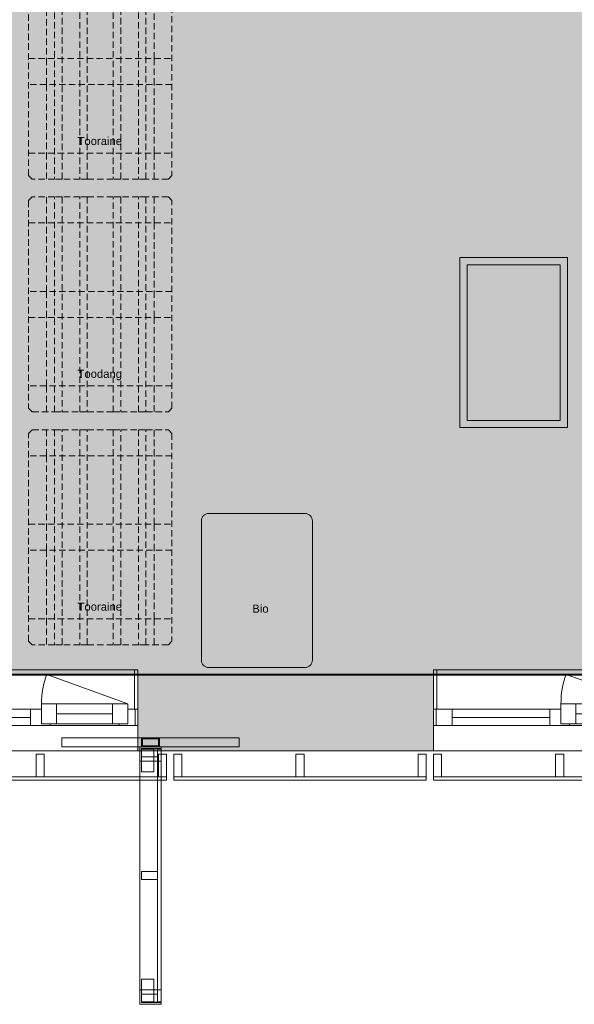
# Model space of a CAD drawing. Header units: millimetres. Extents: x -30 to 102382, y -31808 to 51594.
# Tile 137 of 172: x 75990 to 79087, y 18192 to 23690. Entities that reach past the tile are written whole.
import ezdxf

# ---------------------------------------------------------------- set-up
doc = ezdxf.new("R2010")
doc.units = ezdxf.units.MM
doc.header["$MEASUREMENT"] = 0
for name, pattern in [('Avanemissuund', [54, 36, -18]), ('Dashed', [127, 63.5, -63.5]), ('tl_xref_DASH_2.5-1.25', [3750, 2500, -1250]), ('Wipeout_Contour', [1000, 0, -1000])]:
    doc.linetypes.add(name, pattern=pattern)
for name, color, linetype in [('04 Välissein kandev proj.AR', 7, 'Continuous'), ('06 Põrand proj.AR', 7, 'Continuous'), ('13 Fassaadikate välisosa.AR', 7, 'Continuous'), ('18 Ava katted ja varjestus.AR', 7, 'Continuous'), ('20 Tehnoloogia.AR', 7, 'Continuous'), ('44 Sisustus_ erimööbel tähis.SA', 7, 'Continuous'), ('47 Siseviimistlus_ põrand.SA', 7, 'Continuous'), ('47 Siseviimistlus_ sein.SA', 7, 'Continuous')]:
    doc.layers.add(name, color=color, linetype=linetype)
doc.styles.add('GENERATED_STYLE_3', font='arial.ttf')

# ---------------------------------------------------------------- blocks, each defined once
blk = doc.blocks.new('Rectangular Window Opening 26_2')
at = {"layer": '47 Siseviimistlus_ sein.SA', "color": 7, "linetype": 'Continuous', "lineweight": 13}
for p, q in [((-625, 5), (625, 5)), ((-625, 0), (-625, 5)), ((-625, 0), (625, 0)), ((625, 0), (625, 5))]:
    blk.add_line(p, q, dxfattribs=at)
blk = doc.blocks.new('Trash Can 02 26[195]_2', base_point=(77314.4, 20502.7))
at = {"layer": '20 Tehnoloogia.AR', "color": 7, "linetype": 'Continuous', "lineweight": 20, "flags": 128}
blk.add_lwpolyline([(77583.4, 20932.7, -0.414214), (77624.4, 20891.7), (77624.4, 20113.7, -0.414214), (77583.4, 20072.7), (77045.4, 20072.7, -0.414214), (77004.4, 20113.7), (77004.4, 20891.7, -0.414214), (77045.4, 20932.7)], format="xyb", close=True, dxfattribs=at)
blk = doc.blocks.new('Bedside Cabinet 26[196]_2', base_point=(78448.4, 21411.9))
at = {"layer": '20 Tehnoloogia.AR', "color": 7, "linetype": 'Continuous', "lineweight": 20, "flags": 128}
for points in [[(78448.4, 21411.9), (79048.4, 21411.9), (79048.4, 22361.9), (78448.4, 22361.9)], [(78488.4, 21451.9), (79008.4, 21451.9), (79008.4, 22321.9), (78488.4, 22321.9)]]:
    blk.add_lwpolyline(points, close=True, dxfattribs=at)
blk = doc.blocks.new('Europaleta[208]_2', base_point=(76840, 24000))
at = {"layer": '20 Tehnoloogia.AR', "color": 7, "linetype": 'Avanemissuund', "lineweight": 20}
for p, q in [((76040, 23980), (76060, 24000)), ((76040, 22820), (76040, 23980)), ((76060, 24000), (76185, 24000)), ((76140, 24000), (76140, 23855)), ((76185, 24000), (76226.3, 24000)), ((76185, 24000), (76185, 22800)), ((76226.3, 24000), (76326.3, 24000)), ((76226.3, 22800), (76226.3, 24000)), ((76326.3, 24000), (76326.3, 22800)), ((76326.3, 24000), (76367.5, 24000)), ((76367.5, 22800), (76367.5, 24000)), ((76367.5, 24000), (76512.5, 24000)), ((76512.5, 24000), (76512.5, 22800)), ((76512.5, 24000), (76553.8, 24000)), ((76553.8, 24000), (76653.8, 24000)), ((76553.8, 22800), (76553.8, 24000)), ((76653.8, 24000), (76653.8, 22800)), ((76653.8, 24000), (76695, 24000)), ((76695, 22800), (76695, 24000)), ((76695, 24000), (76820, 24000)), ((76740, 23855), (76740, 24000)), ((76820, 24000), (76840, 23980)), ((76840, 23980), (76840, 22820)), ((76840, 23855), (76040, 23855)), ((76140, 23855), (76140, 23472.5)), ((76740, 23472.5), (76740, 23855)), ((76040, 23472.5), (76840, 23472.5)), ((76140, 23472.5), (76140, 23327.5)), ((76740, 23327.5), (76740, 23472.5)), ((76840, 23327.5), (76040, 23327.5)), ((76140, 23327.5), (76140, 22945)), ((76740, 22945), (76740, 23327.5)), ((76040, 22945), (76840, 22945)), ((76140, 22945), (76140, 22800)), ((76740, 22800), (76740, 22945)), ((76060, 22800), (76040, 22820)), ((76840, 22820), (76820, 22800)), ((76185, 22800), (76060, 22800)), ((76226.3, 22800), (76185, 22800)), ((76326.3, 22800), (76226.3, 22800)), ((76367.5, 22800), (76326.3, 22800)), ((76512.5, 22800), (76367.5, 22800)), ((76553.8, 22800), (76512.5, 22800)), ((76653.8, 22800), (76553.8, 22800)), ((76695, 22800), (76653.8, 22800)), ((76820, 22800), (76695, 22800))]:
    blk.add_line(p, q, dxfattribs=at)
blk = doc.blocks.new('Europaleta[211]_2', base_point=(76040, 22700))
at = {"layer": '20 Tehnoloogia.AR', "color": 7, "linetype": 'Avanemissuund', "lineweight": 20}
for p, q in [((76060, 22700), (76040, 22680)), ((76040, 22680), (76040, 21520)), ((76185, 22700), (76060, 22700)), ((76140, 22555), (76140, 22700)), ((76185, 21500), (76185, 22700)), ((76226.3, 22700), (76185, 22700)), ((76226.3, 22700), (76226.3, 21500)), ((76326.3, 22700), (76226.3, 22700)), ((76326.3, 21500), (76326.3, 22700)), ((76367.5, 22700), (76326.3, 22700)), ((76367.5, 22700), (76367.5, 21500)), ((76512.5, 22700), (76367.5, 22700)), ((76512.5, 21500), (76512.5, 22700)), ((76553.8, 22700), (76512.5, 22700)), ((76653.8, 22700), (76553.8, 22700)), ((76553.8, 22700), (76553.8, 21500)), ((76653.8, 21500), (76653.8, 22700)), ((76695, 22700), (76653.8, 22700)), ((76695, 22700), (76695, 21500)), ((76820, 22700), (76695, 22700)), ((76740, 22700), (76740, 22555)), ((76840, 22680), (76820, 22700)), ((76840, 21520), (76840, 22680)), ((76040, 22555), (76840, 22555)), ((76140, 22172.5), (76140, 22555)), ((76740, 22555), (76740, 22172.5)), ((76840, 22172.5), (76040, 22172.5)), ((76140, 22027.5), (76140, 22172.5)), ((76740, 22172.5), (76740, 22027.5)), ((76040, 22027.5), (76840, 22027.5)), ((76140, 21645), (76140, 22027.5)), ((76740, 22027.5), (76740, 21645)), ((76840, 21645), (76040, 21645)), ((76140, 21500), (76140, 21645)), ((76740, 21645), (76740, 21500)), ((76040, 21520), (76060, 21500)), ((76060, 21500), (76185, 21500)), ((76185, 21500), (76226.3, 21500)), ((76226.3, 21500), (76326.3, 21500)), ((76326.3, 21500), (76367.5, 21500)), ((76367.5, 21500), (76512.5, 21500)), ((76512.5, 21500), (76553.8, 21500)), ((76553.8, 21500), (76653.8, 21500)), ((76653.8, 21500), (76695, 21500)), ((76695, 21500), (76820, 21500)), ((76820, 21500), (76840, 21520))]:
    blk.add_line(p, q, dxfattribs=at)
blk = doc.blocks.new('Europaleta[212]_2', base_point=(76840, 21400))
at = {"layer": '20 Tehnoloogia.AR', "color": 7, "linetype": 'Avanemissuund', "lineweight": 20}
for p, q in [((76040, 21380), (76060, 21400)), ((76060, 21400), (76185, 21400)), ((76140, 21400), (76140, 21255)), ((76185, 21400), (76226.3, 21400)), ((76185, 21400), (76185, 20200)), ((76226.3, 21400), (76326.3, 21400)), ((76226.3, 20200), (76226.3, 21400)), ((76326.3, 21400), (76326.3, 20200)), ((76326.3, 21400), (76367.5, 21400)), ((76367.5, 20200), (76367.5, 21400)), ((76367.5, 21400), (76512.5, 21400)), ((76512.5, 21400), (76512.5, 20200)), ((76512.5, 21400), (76553.8, 21400)), ((76553.8, 21400), (76653.8, 21400)), ((76553.8, 20200), (76553.8, 21400)), ((76653.8, 21400), (76653.8, 20200)), ((76653.8, 21400), (76695, 21400)), ((76695, 20200), (76695, 21400)), ((76695, 21400), (76820, 21400)), ((76740, 21255), (76740, 21400)), ((76820, 21400), (76840, 21380)), ((76040, 20220), (76040, 21380)), ((76840, 21380), (76840, 20220)), ((76840, 21255), (76040, 21255)), ((76140, 21255), (76140, 20872.5)), ((76740, 20872.5), (76740, 21255)), ((76040, 20872.5), (76840, 20872.5)), ((76140, 20872.5), (76140, 20727.5)), ((76740, 20727.5), (76740, 20872.5)), ((76840, 20727.5), (76040, 20727.5)), ((76140, 20727.5), (76140, 20345)), ((76740, 20345), (76740, 20727.5)), ((76040, 20345), (76840, 20345)), ((76140, 20345), (76140, 20200)), ((76740, 20200), (76740, 20345)), ((76060, 20200), (76040, 20220)), ((76185, 20200), (76060, 20200)), ((76226.3, 20200), (76185, 20200)), ((76326.3, 20200), (76226.3, 20200)), ((76367.5, 20200), (76326.3, 20200)), ((76512.5, 20200), (76367.5, 20200)), ((76553.8, 20200), (76512.5, 20200)), ((76653.8, 20200), (76553.8, 20200)), ((76695, 20200), (76653.8, 20200)), ((76820, 20200), (76695, 20200)), ((76840, 20220), (76820, 20200))]:
    blk.add_line(p, q, dxfattribs=at)
blk = doc.blocks.new('FSD-01[471]_2', base_point=(78300, 19588))
at = {"color": 254, "linetype": 'Wipeout_Contour', "lineweight": 0, "ltscale": 322878.65024}
blk.add_wipeout([(78300, 19588), (78300, 19463), (78345, 19463), (78345, 19588)], dxfattribs=at).dxf.layer = '13 Fassaadikate välisosa.AR'
at = {"color": 254, "linetype": 'Wipeout_Contour', "lineweight": 0, "ltscale": 325528.246524}
blk.add_wipeout([(78982.5, 19588), (78982.5, 19463), (79027.5, 19463), (79027.5, 19588)], dxfattribs=at).dxf.layer = '13 Fassaadikate välisosa.AR'
at = {"color": 254, "linetype": 'Wipeout_Contour', "lineweight": 0, "ltscale": 328179.160808}
blk.add_wipeout([(79665, 19588), (79665, 19463), (79710, 19463), (79710, 19588)], dxfattribs=at).dxf.layer = '13 Fassaadikate välisosa.AR'
at = {"layer": '13 Fassaadikate välisosa.AR', "color": 7, "linetype": 'Continuous', "lineweight": 20}
for p, q in [((78300, 19588), (78345, 19588)), ((78300, 19463), (78300, 19588)), ((78345, 19588), (78345, 19463)), ((78982.5, 19588), (79027.5, 19588)), ((78982.5, 19463), (78982.5, 19588)), ((79027.5, 19588), (79027.5, 19463)), ((79665, 19588), (79710, 19588)), ((79665, 19463), (79665, 19588)), ((79710, 19588), (79710, 19463)), ((78345, 19463), (78300, 19463)), ((79710, 19463), (78300, 19463)), ((78300, 19443), (78300, 19463)), ((79710, 19463), (78300, 19463)), ((78300, 19443), (78300, 19463)), ((79710, 19463), (78300, 19463)), ((78300, 19443), (78300, 19463)), ((79710, 19463), (78300, 19463)), ((78300, 19443), (78300, 19463)), ((79710, 19443), (78300, 19443)), ((79710, 19443), (78300, 19443)), ((79710, 19443), (78300, 19443)), ((79710, 19443), (78300, 19443)), ((79027.5, 19463), (78982.5, 19463)), ((79710, 19463), (79665, 19463)), ((79710, 19443), (79710, 19463)), ((79710, 19443), (79710, 19463)), ((79710, 19443), (79710, 19463)), ((79710, 19443), (79710, 19463))]:
    blk.add_line(p, q, dxfattribs=at)
blk = doc.blocks.new('FSD-01[472]_2', base_point=(76850, 19588))
at = {"color": 254, "linetype": 'Wipeout_Contour', "lineweight": 0, "ltscale": 317253.996573}
blk.add_wipeout([(76850, 19588), (76850, 19463), (76895, 19463), (76895, 19588)], dxfattribs=at).dxf.layer = '13 Fassaadikate välisosa.AR'
at = {"color": 254, "linetype": 'Wipeout_Contour', "lineweight": 0, "ltscale": 319900.682789}
blk.add_wipeout([(77532.5, 19588), (77532.5, 19463), (77577.5, 19463), (77577.5, 19588)], dxfattribs=at).dxf.layer = '13 Fassaadikate välisosa.AR'
at = {"color": 254, "linetype": 'Wipeout_Contour', "lineweight": 0, "ltscale": 322548.757795}
blk.add_wipeout([(78215, 19588), (78215, 19463), (78260, 19463), (78260, 19588)], dxfattribs=at).dxf.layer = '13 Fassaadikate välisosa.AR'
at = {"layer": '13 Fassaadikate välisosa.AR', "color": 7, "linetype": 'Continuous', "lineweight": 20}
for p, q in [((76850, 19588), (76895, 19588)), ((76850, 19463), (76850, 19588)), ((76895, 19588), (76895, 19463)), ((77532.5, 19588), (77577.5, 19588)), ((77532.5, 19463), (77532.5, 19588)), ((77577.5, 19588), (77577.5, 19463)), ((78215, 19588), (78260, 19588)), ((78215, 19463), (78215, 19588)), ((78260, 19588), (78260, 19463)), ((76895, 19463), (76850, 19463)), ((78260, 19463), (76850, 19463)), ((76850, 19443), (76850, 19463)), ((78260, 19463), (76850, 19463)), ((76850, 19443), (76850, 19463)), ((78260, 19463), (76850, 19463)), ((76850, 19443), (76850, 19463)), ((78260, 19463), (76850, 19463)), ((76850, 19443), (76850, 19463)), ((78260, 19443), (76850, 19443)), ((78260, 19443), (76850, 19443)), ((78260, 19443), (76850, 19443)), ((78260, 19443), (76850, 19443)), ((77577.5, 19463), (77532.5, 19463)), ((78260, 19463), (78215, 19463)), ((78260, 19443), (78260, 19463)), ((78260, 19443), (78260, 19463)), ((78260, 19443), (78260, 19463)), ((78260, 19443), (78260, 19463))]:
    blk.add_line(p, q, dxfattribs=at)
blk = doc.blocks.new('FSD-02[473]_2', base_point=(76850, 19588))
at = {"color": 254, "linetype": 'Wipeout_Contour', "lineweight": 0, "ltscale": 317253.996579}
blk.add_wipeout([(76850, 19588), (76850, 19463), (76895, 19463), (76895, 19588)], dxfattribs=at).dxf.layer = '13 Fassaadikate välisosa.AR'
at = {"color": 254, "linetype": 'Wipeout_Contour', "lineweight": 0, "ltscale": 319900.682795}
blk.add_wipeout([(77532.5, 19588), (77532.5, 19463), (77577.5, 19463), (77577.5, 19588)], dxfattribs=at).dxf.layer = '13 Fassaadikate välisosa.AR'
at = {"color": 254, "linetype": 'Wipeout_Contour', "lineweight": 0, "ltscale": 322548.757801}
blk.add_wipeout([(78215, 19588), (78215, 19463), (78260, 19463), (78260, 19588)], dxfattribs=at).dxf.layer = '13 Fassaadikate välisosa.AR'
at = {"layer": '13 Fassaadikate välisosa.AR', "color": 7, "linetype": 'Continuous', "lineweight": 20}
for p, q in [((76850, 19588), (76895, 19588)), ((76850, 19463), (76850, 19588)), ((76895, 19588), (76895, 19463)), ((77532.5, 19588), (77577.5, 19588)), ((77532.5, 19463), (77532.5, 19588)), ((77577.5, 19588), (77577.5, 19463)), ((78215, 19588), (78260, 19588)), ((78215, 19463), (78215, 19588)), ((78260, 19588), (78260, 19463)), ((76895, 19463), (76850, 19463)), ((78260, 19463), (76850, 19463)), ((76850, 19443), (76850, 19463)), ((78260, 19463), (76850, 19463)), ((76850, 19443), (76850, 19463)), ((78260, 19463), (76850, 19463)), ((76850, 19443), (76850, 19463)), ((78260, 19463), (76850, 19463)), ((76850, 19443), (76850, 19463)), ((78260, 19463), (76850, 19463)), ((76850, 19443), (76850, 19463)), ((78260, 19463), (76850, 19463)), ((76850, 19443), (76850, 19463)), ((78260, 19463), (76850, 19463)), ((76850, 19443), (76850, 19463)), ((78260, 19463), (76850, 19463)), ((76850, 19443), (76850, 19463)), ((78260, 19463), (76850, 19463)), ((76850, 19443), (76850, 19463)), ((78260, 19443), (76850, 19443)), ((78260, 19443), (76850, 19443)), ((78260, 19443), (76850, 19443)), ((78260, 19443), (76850, 19443)), ((78260, 19443), (76850, 19443)), ((78260, 19443), (76850, 19443)), ((78260, 19443), (76850, 19443)), ((78260, 19443), (76850, 19443)), ((78260, 19443), (76850, 19443)), ((77577.5, 19463), (77532.5, 19463)), ((78260, 19463), (78215, 19463)), ((78260, 19443), (78260, 19463)), ((78260, 19443), (78260, 19463)), ((78260, 19443), (78260, 19463)), ((78260, 19443), (78260, 19463)), ((78260, 19443), (78260, 19463)), ((78260, 19443), (78260, 19463)), ((78260, 19443), (78260, 19463)), ((78260, 19443), (78260, 19463)), ((78260, 19443), (78260, 19463))]:
    blk.add_line(p, q, dxfattribs=at)
blk = doc.blocks.new('FSD-02[474]_2', base_point=(76850, 19588))
at = {"color": 254, "linetype": 'Wipeout_Contour', "lineweight": 0, "ltscale": 317253.996579}
blk.add_wipeout([(76850, 19588), (76850, 19463), (76895, 19463), (76895, 19588)], dxfattribs=at).dxf.layer = '13 Fassaadikate välisosa.AR'
at = {"color": 254, "linetype": 'Wipeout_Contour', "lineweight": 0, "ltscale": 319900.682795}
blk.add_wipeout([(77532.5, 19588), (77532.5, 19463), (77577.5, 19463), (77577.5, 19588)], dxfattribs=at).dxf.layer = '13 Fassaadikate välisosa.AR'
at = {"color": 254, "linetype": 'Wipeout_Contour', "lineweight": 0, "ltscale": 322548.757801}
blk.add_wipeout([(78215, 19588), (78215, 19463), (78260, 19463), (78260, 19588)], dxfattribs=at).dxf.layer = '13 Fassaadikate välisosa.AR'
at = {"layer": '13 Fassaadikate välisosa.AR', "color": 7, "linetype": 'Continuous', "lineweight": 20}
for p, q in [((76850, 19588), (76895, 19588)), ((76850, 19463), (76850, 19588)), ((76895, 19588), (76895, 19463)), ((77532.5, 19588), (77577.5, 19588)), ((77532.5, 19463), (77532.5, 19588)), ((77577.5, 19588), (77577.5, 19463)), ((78215, 19588), (78260, 19588)), ((78215, 19463), (78215, 19588)), ((78260, 19588), (78260, 19463)), ((76895, 19463), (76850, 19463)), ((78260, 19463), (76850, 19463)), ((76850, 19443), (76850, 19463)), ((78260, 19463), (76850, 19463)), ((76850, 19443), (76850, 19463)), ((78260, 19463), (76850, 19463)), ((76850, 19443), (76850, 19463)), ((78260, 19463), (76850, 19463)), ((76850, 19443), (76850, 19463)), ((78260, 19463), (76850, 19463)), ((76850, 19443), (76850, 19463)), ((78260, 19463), (76850, 19463)), ((76850, 19443), (76850, 19463)), ((78260, 19463), (76850, 19463)), ((76850, 19443), (76850, 19463)), ((78260, 19463), (76850, 19463)), ((76850, 19443), (76850, 19463)), ((78260, 19463), (76850, 19463)), ((76850, 19443), (76850, 19463)), ((78260, 19443), (76850, 19443)), ((78260, 19443), (76850, 19443)), ((78260, 19443), (76850, 19443)), ((78260, 19443), (76850, 19443)), ((78260, 19443), (76850, 19443)), ((78260, 19443), (76850, 19443)), ((78260, 19443), (76850, 19443)), ((78260, 19443), (76850, 19443)), ((78260, 19443), (76850, 19443)), ((77577.5, 19463), (77532.5, 19463)), ((78260, 19463), (78215, 19463)), ((78260, 19443), (78260, 19463)), ((78260, 19443), (78260, 19463)), ((78260, 19443), (78260, 19463)), ((78260, 19443), (78260, 19463)), ((78260, 19443), (78260, 19463)), ((78260, 19443), (78260, 19463)), ((78260, 19443), (78260, 19463)), ((78260, 19443), (78260, 19463)), ((78260, 19443), (78260, 19463))]:
    blk.add_line(p, q, dxfattribs=at)
blk = doc.blocks.new('FSD-01[475]_2', base_point=(75400, 19588))
at = {"color": 254, "linetype": 'Wipeout_Contour', "lineweight": 0, "ltscale": 311635.771208}
blk.add_wipeout([(75400, 19588), (75400, 19463), (75445, 19463), (75445, 19588)], dxfattribs=at).dxf.layer = '13 Fassaadikate välisosa.AR'
at = {"color": 254, "linetype": 'Wipeout_Contour', "lineweight": 0, "ltscale": 314279.38909}
blk.add_wipeout([(76082.5, 19588), (76082.5, 19463), (76127.5, 19463), (76127.5, 19588)], dxfattribs=at).dxf.layer = '13 Fassaadikate välisosa.AR'
at = {"color": 254, "linetype": 'Wipeout_Contour', "lineweight": 0, "ltscale": 316924.471626}
blk.add_wipeout([(76765, 19588), (76765, 19463), (76810, 19463), (76810, 19588)], dxfattribs=at).dxf.layer = '13 Fassaadikate välisosa.AR'
at = {"layer": '13 Fassaadikate välisosa.AR', "color": 7, "linetype": 'Continuous', "lineweight": 20}
for p, q in [((75400, 19588), (75445, 19588)), ((75400, 19463), (75400, 19588)), ((75445, 19588), (75445, 19463)), ((76082.5, 19588), (76127.5, 19588)), ((76082.5, 19463), (76082.5, 19588)), ((76127.5, 19588), (76127.5, 19463)), ((76765, 19588), (76810, 19588)), ((76765, 19463), (76765, 19588)), ((76810, 19588), (76810, 19463)), ((75445, 19463), (75400, 19463)), ((76810, 19463), (75400, 19463)), ((75400, 19443), (75400, 19463)), ((76810, 19463), (75400, 19463)), ((75400, 19443), (75400, 19463)), ((76810, 19463), (75400, 19463)), ((75400, 19443), (75400, 19463)), ((76810, 19463), (75400, 19463)), ((75400, 19443), (75400, 19463)), ((76810, 19443), (75400, 19443)), ((76810, 19443), (75400, 19443)), ((76810, 19443), (75400, 19443)), ((76810, 19443), (75400, 19443)), ((76127.5, 19463), (76082.5, 19463)), ((76810, 19463), (76765, 19463)), ((76810, 19443), (76810, 19463)), ((76810, 19443), (76810, 19463)), ((76810, 19443), (76810, 19463)), ((76810, 19443), (76810, 19463))]:
    blk.add_line(p, q, dxfattribs=at)
blk = doc.blocks.new('FSV-01[563]_2', base_point=(76225, 18192))
at = {"layer": '18 Ava katted ja varjestus.AR', "color": 7, "linetype": 'Continuous', "lineweight": 20}
for p, q in [((77214.9, 19680), (76225, 19680)), ((76225, 19630), (76225, 19680)), ((77214.9, 19680), (76225, 19680)), ((76225, 19630), (76225, 19680)), ((76669.9, 19680), (76769.9, 19680)), ((76674.9, 19675), (76764.9, 19675)), ((77214.9, 19630), (77214.9, 19680)), ((77214.9, 19630), (77214.9, 19680)), ((76669.9, 19489.3), (76739.9, 19489.3)), ((76739.9, 19489.3), (76669.9, 19489.3)), ((76739.9, 18332.8), (76669.9, 18332.8)), ((76669.9, 18332.8), (76739.9, 18332.8))]:
    blk.add_line(p, q, dxfattribs=at)
at = {"color": 254, "linetype": 'Wipeout_Contour', "lineweight": 0, "ltscale": 316712.826702}
blk.add_wipeout([(76669.9, 19573.6), (76759.9, 19573.6), (76759.9, 19618.6), (76669.9, 19618.6)], dxfattribs=at).dxf.layer = '18 Ava katted ja varjestus.AR'
at = {"color": 254, "linetype": 'Wipeout_Contour', "lineweight": 0, "ltscale": 316045.791035}
blk.add_wipeout([(76669.9, 18888.5), (76759.9, 18888.5), (76759.9, 18933.5), (76669.9, 18933.5)], dxfattribs=at).dxf.layer = '18 Ava katted ja varjestus.AR'
at = {"color": 254, "linetype": 'Wipeout_Contour', "lineweight": 0, "ltscale": 315401.131932}
blk.add_wipeout([(76669.9, 18203.5), (76759.9, 18203.5), (76759.9, 18248.5), (76669.9, 18248.5)], dxfattribs=at).dxf.layer = '18 Ava katted ja varjestus.AR'
at = {"layer": '18 Ava katted ja varjestus.AR', "color": 7, "linetype": 'Continuous', "lineweight": 20}
for p, q in [((76669.9, 19573.6), (76669.9, 19618.6)), ((76669.9, 19618.6), (76759.9, 19618.6)), ((76759.9, 19573.6), (76669.9, 19573.6)), ((76759.9, 19618.6), (76759.9, 19573.6)), ((76669.9, 18888.5), (76669.9, 18933.5)), ((76669.9, 18933.5), (76759.9, 18933.5)), ((76759.9, 18933.5), (76759.9, 18888.5)), ((76759.9, 18888.5), (76669.9, 18888.5)), ((76669.9, 18203.5), (76669.9, 18248.5)), ((76669.9, 18248.5), (76759.9, 18248.5)), ((76759.9, 18203.5), (76669.9, 18203.5)), ((76759.9, 18248.5), (76759.9, 18203.5))]:
    blk.add_line(p, q, dxfattribs=at)
at = {"color": 254, "linetype": 'Wipeout_Contour', "lineweight": 0, "ltscale": 475008.378963}
blk.add_wipeout([(76659.9, 19550.1), (76669.9, 19550.1), (76669.9, 19620.1), (76779.9, 19620.1), (76779.9, 19630.1), (76659.9, 19630.1)], dxfattribs=at).dxf.layer = '18 Ava katted ja varjestus.AR'
at = {"color": 254, "linetype": 'Wipeout_Contour', "lineweight": 0, "ltscale": 316045.791035}
blk.add_wipeout([(76669.9, 18888.5), (76759.9, 18888.5), (76759.9, 18933.5), (76669.9, 18933.5)], dxfattribs=at).dxf.layer = '18 Ava katted ja varjestus.AR'
at = {"color": 254, "linetype": 'Wipeout_Contour', "lineweight": 0, "ltscale": 473028.736267}
blk.add_wipeout([(76659.9, 18192), (76779.9, 18192), (76779.9, 18202), (76669.9, 18202), (76669.9, 18272), (76659.9, 18272)], dxfattribs=at).dxf.layer = '18 Ava katted ja varjestus.AR'
at = {"layer": '18 Ava katted ja varjestus.AR', "color": 7, "linetype": 'Continuous', "lineweight": 20}
for p, q in [((76779.9, 19630.1), (76659.9, 19630.1)), ((76659.9, 19630.1), (76659.9, 19550.1)), ((76669.9, 19630), (76669.9, 19680)), ((76769.9, 19630), (76669.9, 19630)), ((76674.9, 19635), (76674.9, 19675)), ((76764.9, 19635), (76674.9, 19635)), ((76764.9, 19675), (76764.9, 19635)), ((76769.9, 19680), (76769.9, 19630)), ((76779.9, 19620.1), (76779.9, 19630.1)), ((76669.9, 19620.1), (76779.9, 19620.1)), ((76669.9, 19550.1), (76669.9, 19620.1)), ((76659.9, 19550.1), (76669.9, 19550.1)), ((76669.9, 18888.5), (76669.9, 18933.5)), ((76669.9, 18933.5), (76759.9, 18933.5)), ((76759.9, 18933.5), (76759.9, 18888.5)), ((76759.9, 18888.5), (76669.9, 18888.5)), ((76669.9, 18272), (76659.9, 18272)), ((76659.9, 18272), (76659.9, 18192)), ((76669.9, 18202), (76669.9, 18272)), ((76779.9, 18202), (76669.9, 18202)), ((76779.9, 18192), (76779.9, 18202)), ((76659.9, 18192), (76779.9, 18192))]:
    blk.add_line(p, q, dxfattribs=at)
at = {"color": 254, "linetype": 'Wipeout_Contour', "lineweight": 0, "ltscale": 316712.826702}
blk.add_wipeout([(76669.9, 19573.6), (76759.9, 19573.6), (76759.9, 19618.6), (76669.9, 19618.6)], dxfattribs=at).dxf.layer = '18 Ava katted ja varjestus.AR'
at = {"color": 254, "linetype": 'Wipeout_Contour', "lineweight": 0, "ltscale": 315401.131932}
blk.add_wipeout([(76669.9, 18203.5), (76759.9, 18203.5), (76759.9, 18248.5), (76669.9, 18248.5)], dxfattribs=at).dxf.layer = '18 Ava katted ja varjestus.AR'
at = {"layer": '18 Ava katted ja varjestus.AR', "color": 7, "linetype": 'Continuous', "lineweight": 20}
for p, q in [((77214.9, 19630), (76225, 19630)), ((77214.9, 19630), (76225, 19630)), ((76669.9, 19573.6), (76669.9, 19618.6)), ((76669.9, 19618.6), (76759.9, 19618.6)), ((76669.9, 19489.3), (76669.9, 19616.6)), ((76669.9, 19616.6), (76739.9, 19616.6)), ((76669.9, 19616.6), (76669.9, 19489.3)), ((76739.9, 19616.6), (76669.9, 19616.6)), ((76759.9, 19573.6), (76669.9, 19573.6)), ((76739.9, 19489.3), (76739.9, 19616.6)), ((76739.9, 19616.6), (76739.9, 19489.3)), ((76759.9, 19618.6), (76759.9, 19573.6)), ((76759.9, 19616), (76759.9, 18206)), ((76779.9, 19616), (76759.9, 19616)), ((76759.9, 19616), (76759.9, 18206)), ((76779.9, 19616), (76759.9, 19616)), ((76759.9, 19616), (76759.9, 18206)), ((76779.9, 19616), (76759.9, 19616)), ((76759.9, 19616), (76759.9, 18206)), ((76779.9, 19616), (76759.9, 19616)), ((76759.9, 19616), (76759.9, 18206)), ((76779.9, 19616), (76759.9, 19616)), ((76759.9, 19616), (76759.9, 18206)), ((76779.9, 19616), (76759.9, 19616)), ((76759.9, 19616), (76759.9, 18206)), ((76779.9, 19616), (76759.9, 19616)), ((76759.9, 19616), (76759.9, 18206)), ((76779.9, 19616), (76759.9, 19616)), ((76759.9, 19616), (76759.9, 18206)), ((76779.9, 19616), (76759.9, 19616)), ((76759.9, 19616), (76759.9, 18206)), ((76779.9, 19616), (76759.9, 19616)), ((76759.9, 19616), (76759.9, 18206)), ((76779.9, 19616), (76759.9, 19616)), ((76759.9, 19616), (76759.9, 18206)), ((76779.9, 19616), (76759.9, 19616)), ((76759.9, 19616), (76759.9, 18206)), ((76779.9, 19616), (76759.9, 19616)), ((76759.9, 19616), (76759.9, 18206)), ((76779.9, 19616), (76759.9, 19616)), ((76759.9, 19616), (76759.9, 18206)), ((76779.9, 19616), (76759.9, 19616)), ((76759.9, 19616), (76759.9, 18206)), ((76779.9, 19616), (76759.9, 19616)), ((76759.9, 19616), (76759.9, 18206)), ((76779.9, 19616), (76759.9, 19616)), ((76759.9, 19616), (76759.9, 18206)), ((76779.9, 19616), (76759.9, 19616)), ((76779.9, 19616), (76779.9, 18206)), ((76779.9, 19616), (76779.9, 18206)), ((76779.9, 19616), (76779.9, 18206)), ((76779.9, 19616), (76779.9, 18206)), ((76779.9, 19616), (76779.9, 18206)), ((76779.9, 19616), (76779.9, 18206)), ((76779.9, 19616), (76779.9, 18206)), ((76779.9, 19616), (76779.9, 18206)), ((76779.9, 19616), (76779.9, 18206)), ((76779.9, 19616), (76779.9, 18206)), ((76779.9, 19616), (76779.9, 18206)), ((76779.9, 19616), (76779.9, 18206)), ((76779.9, 19616), (76779.9, 18206)), ((76779.9, 19616), (76779.9, 18206)), ((76779.9, 19616), (76779.9, 18206)), ((76779.9, 19616), (76779.9, 18206)), ((76779.9, 19616), (76779.9, 18206)), ((76779.9, 19616), (76779.9, 18206)), ((76659.9, 19550.1), (76659.9, 18272)), ((76779.9, 19550.1), (76659.9, 19550.1)), ((76659.9, 19550.1), (76659.9, 18272)), ((76779.9, 19550.1), (76659.9, 19550.1)), ((76779.9, 19550.1), (76779.9, 18272)), ((76779.9, 19550.1), (76779.9, 18272)), ((76669.9, 18332.8), (76669.9, 18205.5)), ((76669.9, 18205.5), (76669.9, 18332.8)), ((76739.9, 18332.8), (76739.9, 18205.5)), ((76739.9, 18205.5), (76739.9, 18332.8)), ((76779.9, 18272), (76659.9, 18272)), ((76779.9, 18272), (76659.9, 18272)), ((76669.9, 18203.5), (76669.9, 18248.5)), ((76669.9, 18248.5), (76759.9, 18248.5)), ((76739.9, 18205.5), (76669.9, 18205.5)), ((76669.9, 18205.5), (76739.9, 18205.5)), ((76759.9, 18203.5), (76669.9, 18203.5)), ((76759.9, 18248.5), (76759.9, 18203.5)), ((76779.9, 18206), (76759.9, 18206)), ((76779.9, 18206), (76759.9, 18206)), ((76779.9, 18206), (76759.9, 18206)), ((76779.9, 18206), (76759.9, 18206)), ((76779.9, 18206), (76759.9, 18206)), ((76779.9, 18206), (76759.9, 18206)), ((76779.9, 18206), (76759.9, 18206)), ((76779.9, 18206), (76759.9, 18206)), ((76779.9, 18206), (76759.9, 18206)), ((76779.9, 18206), (76759.9, 18206)), ((76779.9, 18206), (76759.9, 18206)), ((76779.9, 18206), (76759.9, 18206)), ((76779.9, 18206), (76759.9, 18206)), ((76779.9, 18206), (76759.9, 18206)), ((76779.9, 18206), (76759.9, 18206)), ((76779.9, 18206), (76759.9, 18206)), ((76779.9, 18206), (76759.9, 18206)), ((76779.9, 18206), (76759.9, 18206))]:
    blk.add_line(p, q, dxfattribs=at)
blk = doc.blocks.new('Label_41_2', base_point=(76440.000002, 23045.504218))
at = {"layer": '44 Sisustus_ erimööbel tähis.SA', "color": 8, "lineweight": 13, "insert": (76313.060002, 23034.918502), "char_height": 45, "attachment_point": 1, "style": 'GENERATED_STYLE_3'}
blk.add_mtext('{\\A1;\\fArial|b0|i0|c0|p0;Tooraine {\\A1;\\fArial|b0|i0|c0|p0;\\H0.66000x;\\S^  ;}{\\A1;\\fArial|b0|i0|c0|p0;\\H0.66000x;\\S^  ;}}', dxfattribs=at)
blk = doc.blocks.new('Label_43_2', base_point=(76440.000002, 21745.504218))
at = {"layer": '44 Sisustus_ erimööbel tähis.SA', "color": 8, "lineweight": 13, "insert": (76313.030002, 21734.918502), "char_height": 45, "attachment_point": 1, "style": 'GENERATED_STYLE_3'}
blk.add_mtext('{\\A1;\\fArial|b0|i0|c0|p0;Toodang {\\A1;\\fArial|b0|i0|c0|p0;\\H0.66000x;\\S^  ;}{\\A1;\\fArial|b0|i0|c0|p0;\\H0.66000x;\\S^  ;}}', dxfattribs=at)
blk = doc.blocks.new('Label_45_2', base_point=(76440.000002, 20445.504218))
at = {"layer": '44 Sisustus_ erimööbel tähis.SA', "color": 8, "lineweight": 13, "insert": (76313.060002, 20434.918502), "char_height": 45, "attachment_point": 1, "style": 'GENERATED_STYLE_3'}
blk.add_mtext('{\\A1;\\fArial|b0|i0|c0|p0;Tooraine {\\A1;\\fArial|b0|i0|c0|p0;\\H0.66000x;\\S^  ;}{\\A1;\\fArial|b0|i0|c0|p0;\\H0.66000x;\\S^  ;}}', dxfattribs=at)
blk = doc.blocks.new('Label_120_2', base_point=(77342.1, 20434.4))
at = {"layer": '44 Sisustus_ erimööbel tähis.SA', "color": 8, "lineweight": 13, "insert": (77288.9, 20423.8), "char_height": 45, "attachment_point": 1, "style": 'GENERATED_STYLE_3'}
blk.add_mtext('{\\A1;\\fArial|b0|i0|c0|p0;Bio {\\A1;\\fArial|b0|i0|c0|p0;\\H0.66000x;\\S^  ;}{\\A1;\\fArial|b0|i0|c0|p0;\\H0.66000x;\\S^  ;}}', dxfattribs=at)
blk = doc.blocks.new('Double Window 26')
at = {"layer": '04 Välissein kandev proj.AR', "color": 7, "linetype": 'Continuous', "lineweight": 13}
for p, q in [((-625, 190), (-625, 220)), ((-625, 220), (625, 220)), ((-606, 220), (-625, 220)), ((-625, 220), (-625, 0)), ((-606, 0), (-606, 220)), ((625, 220), (606, 220)), ((606, 220), (606, 0)), ((625, 220), (625, 190)), ((625, 0), (625, 220)), ((-625, 0), (-625, 190)), ((-625, 0), (-625, 190)), ((-568, 30), (-116, 194.5)), ((625, 0), (625, 190)), ((625, 0), (625, 190)), ((-625, 0), (-606, 0)), ((-625, 0), (-610, 0)), ((-625, -92), (-625, 0)), ((-625, -92), (-625, 0)), ((-610, 0), (-568, 0)), ((-610, -92), (-610, 0)), ((-568, 30), (-484, 30)), ((-568, -82), (-568, 30)), ((-568, 0), (-568, -82)), ((-484, 30), (-171, 30)), ((-484, 30), (-484, -82)), ((-484, 30), (-171, 30)), ((-171, -82), (-171, 30)), ((-171, 30), (-87, 30)), ((-87, 30), (-87, -82)), ((-87, -82), (-87, 0)), ((-87, 0), (-80, 0)), ((-80, 0), (-25, 0)), ((-25, 0), (-25, -92)), ((-25, 0), (520, 0)), ((520, -92), (520, 0)), ((520, 0), (610, 0)), ((606, 0), (625, 0)), ((610, 0), (625, 0)), ((610, -92), (610, 0)), ((625, -92), (625, 0)), ((625, -92), (625, 0)), ((-484, -26), (-171, -26)), ((-25, -46), (520, -46)), ((-610, -92), (-625, -92)), ((-625, -160), (-625, -92)), ((-520, -92), (-610, -92)), ((-568, -82), (-520, -82)), ((-484, -82), (-568, -82)), ((-520, -82), (-520, -92)), ((-135, -92), (-520, -92)), ((-171, -82), (-484, -82)), ((-87, -82), (-171, -82)), ((-135, -92), (-135, -82)), ((-135, -82), (-87, -82)), ((-80, -92), (-135, -92)), ((-25, -92), (-80, -92)), ((520, -92), (-25, -92)), ((610, -92), (520, -92)), ((625, -92), (610, -92)), ((625, -160), (625, -92)), ((-625, -210), (-625, -160)), ((625, -210), (625, -160)), ((-625, -232), (-625, -210)), ((625, -232), (625, -210)), ((-625, -232), (625, -232))]:
    blk.add_line(p, q, dxfattribs=at)
at = {"layer": '04 Välissein kandev proj.AR', "color": 7, "linetype": 'Continuous', "lineweight": 20}
for p, q in [((-625, 190), (-706, 190)), ((-625, 190), (-706, 190)), ((625, 190), (706, 190)), ((625, 190), (706, 190))]:
    blk.add_line(p, q, dxfattribs=at)
at = {"layer": '04 Välissein kandev proj.AR', "color": 7, "linetype": 'Dashed', "lineweight": 13}
blk.add_line((-625, 190), (625, 190), dxfattribs=at)
at = {"layer": '04 Välissein kandev proj.AR', "color": 7, "linetype": 'Continuous', "lineweight": 13}
blk.add_arc((-568, 30), 481, 0, 20, dxfattribs=at)

msp = doc.modelspace()

# ---------------------------------------------------------------- hatches: boundary and pattern name
at = {"layer": '04 Välissein kandev proj.AR', "linetype": 'Continuous', "lineweight": 13}
msp.add_hatch(color=252, dxfattribs=at).paths.add_polyline_path([(76650, 20030), (76650, 19840), (78300, 19840), (78300, 20030)])
at = {"layer": '47 Siseviimistlus_ põrand.SA', "linetype": 'Continuous', "lineweight": 0}
msp.add_hatch(color=27, dxfattribs=at).paths.add_polyline_path([(82300, 27500), (65440, 27500), (65440, 25300), (65440, 20030), (82300, 20030)])
at = {"layer": '47 Siseviimistlus_ sein.SA', "linetype": 'Continuous', "lineweight": 13}
msp.add_hatch(color=252, dxfattribs=at).paths.add_polyline_path([(76650, 20035), (76650, 20030), (78300, 20030), (78300, 20035)])

# ---------------------------------------------------------------- linework, layer by layer
at = {"layer": '04 Välissein kandev proj.AR', "color": 7, "linetype": 'Continuous', "lineweight": 20}
for p, q in [((76650, 20030), (76731, 20030)), ((76650, 19840), (76650, 20030)), ((78300, 20030), (78219, 20030)), ((78300, 19840), (78300, 20030)), ((76650, 19748), (76650, 19840)), ((78300, 19748), (78300, 19840)), ((78300, 19680), (78300, 19748)), ((78300, 19630), (78300, 19680))]:
    msp.add_line(p, q, dxfattribs=at)
at = {"layer": '04 Välissein kandev proj.AR', "color": 7, "linetype": 'Continuous', "lineweight": 20, "flags": 128}
msp.add_lwpolyline([(78300, 20030), (76650, 20030)], dxfattribs=at)
at = {"layer": '06 Põrand proj.AR', "color": 7, "linetype": 'Continuous', "lineweight": 20, "flags": 128}
msp.add_lwpolyline([(65200, 20030), (82300, 20030), (82300, 27500), (65200, 27500)], close=True, dxfattribs=at)
at = {"layer": '47 Siseviimistlus_ põrand.SA', "color": 253, "linetype": 'tl_xref_DASH_2.5-1.25', "lineweight": 13, "flags": 128}
msp.add_lwpolyline([(82300, 27500), (65440, 27500), (65440, 25300), (65440, 20030), (82300, 20030)], close=True, dxfattribs=at)
at = {"layer": '47 Siseviimistlus_ sein.SA', "color": 7, "linetype": 'Continuous', "lineweight": 20}
for p, q in [((76650, 20035), (76650, 20030)), ((78300, 20035), (78300, 20030))]:
    msp.add_line(p, q, dxfattribs=at)
at = {"layer": '47 Siseviimistlus_ sein.SA', "color": 7, "linetype": 'Continuous', "lineweight": 20, "flags": 128}
for points in [[(78300, 20035), (76650, 20035)], [(76650, 20030), (78300, 20030)]]:
    msp.add_lwpolyline(points, dxfattribs=at)

# ---------------------------------------------------------------- block references
at = {"layer": '13 Fassaadikate välisosa.AR', "color": 7, "linetype": 'Continuous', "lineweight": 20}
for name, p in [('FSD-01[475]_2', (75400, 19588)), ('FSD-01[472]_2', (76850, 19588)), ('FSD-01[471]_2', (78300, 19588))]:
    msp.add_blockref(name, p, dxfattribs=at)
at = {"layer": '20 Tehnoloogia.AR', "color": 7, "linetype": 'Avanemissuund', "lineweight": 20}
for name, p in [('Europaleta[208]_2', (76840, 24000)), ('Europaleta[211]_2', (76040, 22700)), ('Europaleta[212]_2', (76840, 21400))]:
    msp.add_blockref(name, p, dxfattribs=at)
at = {"layer": '20 Tehnoloogia.AR', "color": 7, "linetype": 'Continuous', "lineweight": 20}
for name, p in [('Bedside Cabinet 26[196]_2', (78448.4, 21411.9)), ('Trash Can 02 26[195]_2', (77314.4, 20502.7))]:
    msp.add_blockref(name, p, dxfattribs=at)
at = {"layer": '44 Sisustus_ erimööbel tähis.SA', "color": 11, "linetype": 'Continuous', "lineweight": 13}
for name, p in [('Label_41_2', (76440, 23045.5)), ('Label_43_2', (76440, 21745.5)), ('Label_45_2', (76440, 20445.5)), ('Label_120_2', (77342.1, 20434.4))]:
    msp.add_blockref(name, p, dxfattribs=at)
at = {"layer": '47 Siseviimistlus_ sein.SA', "color": 7, "linetype": 'Continuous', "lineweight": 13, "xscale": -1, "zscale": 1000, "rotation": 180}
for p in [(76025, 20035), (78925, 20035)]:
    msp.add_blockref('Rectangular Window Opening 26_2', p, dxfattribs=at)

# ---------------------------------------------------------------- next in the draw order: linework, layer by layer
at = {"layer": '04 Välissein kandev proj.AR', "color": 7, "linetype": 'Continuous', "lineweight": 20}
msp.add_line((78300, 19608), (78300, 19630), dxfattribs=at)

# ---------------------------------------------------------------- next in the draw order: block references
at = {"layer": '13 Fassaadikate välisosa.AR', "color": 7, "linetype": 'Continuous', "lineweight": 20}
msp.add_blockref('FSD-02[473]_2', (76850, 19588), dxfattribs=at)

# ---------------------------------------------------------------- next in the draw order: block references
msp.add_blockref('FSD-02[474]_2', (76850, 19588), dxfattribs=at)

# ---------------------------------------------------------------- next in the draw order: block references
at = {"layer": '04 Välissein kandev proj.AR', "color": 7, "linetype": 'Continuous', "lineweight": 13, "xscale": -1, "zscale": 1000}
msp.add_blockref('Double Window 26', (78925, 19840), dxfattribs=at)
at = {"layer": '18 Ava katted ja varjestus.AR', "color": 7, "linetype": 'Continuous', "lineweight": 20}
msp.add_blockref('FSV-01[563]_2', (76225, 18192), dxfattribs=at)

# ---------------------------------------------------------------- next in the draw order: hatches: boundary and pattern name
at = {"layer": '04 Välissein kandev proj.AR', "linetype": 'Continuous', "lineweight": 13}
for points in [[(76650, 19680), (78300, 19680), (78300, 19748), (78300, 19840), (76650, 19840), (76650, 19748)], [(76650, 19630), (78300, 19630), (78300, 19680), (76650, 19680)], [(78300, 19630), (76650, 19630), (76650, 19608), (78300, 19608)]]:
    msp.add_hatch(color=252, dxfattribs=at).paths.add_polyline_path(points)

# ---------------------------------------------------------------- next in the draw order: linework, layer by layer
at = {"layer": '04 Välissein kandev proj.AR', "color": 7, "linetype": 'Continuous', "lineweight": 20}
for p, q in [((76650, 19680), (76650, 19748)), ((76650, 19630), (76650, 19680)), ((76650, 19608), (76650, 19630))]:
    msp.add_line(p, q, dxfattribs=at)
at = {"layer": '04 Välissein kandev proj.AR', "color": 7, "linetype": 'Continuous', "lineweight": 20, "flags": 128}
msp.add_lwpolyline([(76650, 19608), (78300, 19608)], dxfattribs=at)

# ---------------------------------------------------------------- next in the draw order: block references
at = {"layer": '04 Välissein kandev proj.AR', "color": 7, "linetype": 'Continuous', "lineweight": 13, "xscale": -1, "zscale": 1000}
msp.add_blockref('Double Window 26', (76025, 19840), dxfattribs=at)

doc.saveas('drawing.dxf')
